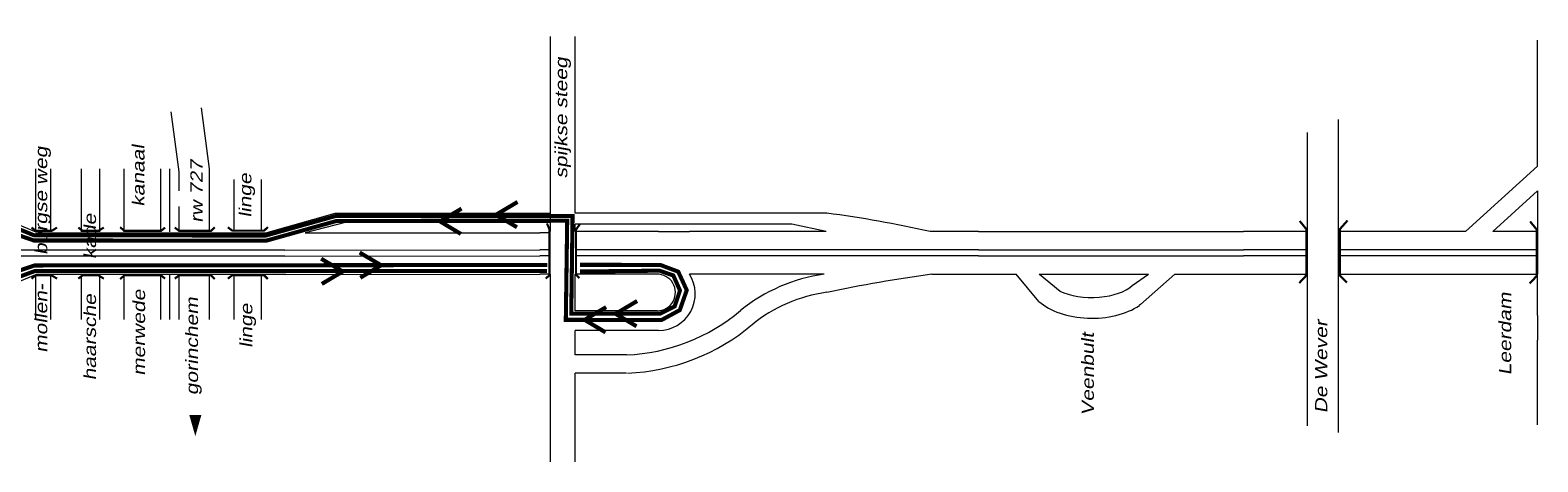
# Model space of a CAD drawing. Header units: metres. Extents: x 534 to 2631, y -2348 to -1484.
# Tile 9 of 13: x 1881 to 2066, y -1873 to -1820. Entities that reach past the tile are written whole.
import ezdxf

# ---------------------------------------------------------------- set-up
doc = ezdxf.new("R2010")
doc.units = ezdxf.units.M
doc.layers.get('0').update_dxf_attribs({"lineweight": 0})
for name, color, linetype, lineweight in [('STROOI', 7, 'Continuous', 0), ('Strooi WEL', 90, 'Continuous', 0), ('Text', 7, 'Continuous', 0)]:
    doc.layers.add(name, color=color, linetype=linetype, lineweight=lineweight)
doc.styles.add('ISO25', font='ARIALN.TTF', dxfattribs={"width": 1.5, "oblique": 10})

msp = doc.modelspace()

# ---------------------------------------------------------------- linework, layer by layer
at = {"ltscale": 0.5}
for p, q in [((2041.79, -1850.14), (2041.79, -1831.13)), ((1947.92, -1834.94), (1947.92, -1832.69)), ((2037.95, -1832.71), (2037.95, -1868.8)), ((1947.92, -1840.39), (1947.92, -1837.96)), ((1918.38, -1842.67), (1909.88, -1845.09)), ((1919.68, -1843.8), (1914.76, -1845.06)), ((1944.89, -1842.67), (1918.38, -1842.67)), ((1944.8, -1843.8), (1919.68, -1843.8)), ((1978.88, -1842.64), (1947.92, -1842.64)), ((1974.59, -1843.98), (1947.92, -1843.98)), ((1978.78, -1844.89), (1974.59, -1843.98)), ((1909.88, -1845.09), (1909.84, -1845.1)), ((1914.76, -1845.06), (1943.59, -1845.06)), ((1958.17, -1844.89), (1961.99, -1844.89)), ((1997.52, -1844.89), (2030.12, -1844.89)), ((2066.26, -1844.97), (2066.26, -1850.14)), ((1912.24, -1847.18), (1943.59, -1847.13)), ((1912.24, -1847.93), (1943.59, -1847.88)), ((1997.52, -1847.13), (2030.12, -1847.13)), ((1997.52, -1847.88), (2030.12, -1847.88)), ((1912.38, -1850.18), (1943.59, -1850.14)), ((1997.52, -1850.14), (2002.17, -1850.14)), ((2002.17, -1850.14), (2002.17, -1850.14)), ((2004.96, -1853.5), (2002.17, -1850.14)), ((2004.98, -1850.14), (2018.45, -1850.14)), ((2005.02, -1850.17), (2004.98, -1850.14)), ((2007.56, -1852.25), (2005.02, -1850.17)), ((2016.41, -1851.55), (2018.45, -1850.14)), ((2017.45, -1853.86), (2021.68, -1850.14)), ((2021.68, -1850.14), (2030.12, -1850.14)), ((2021.68, -1850.14), (2021.68, -1850.14)), ((2057.32, -1850.14), (2060.67, -1850.14)), ((2017.45, -1853.86), (2017.3, -1854)), ((2066.26, -1855.21), (2066.26, -1858.25))]:
    msp.add_line(p, q, dxfattribs=at)
for centre, major_axis, ratio, start_param, end_param in [((2011.46, -1850.44), (-5.5, 0), 0.465116, 7.058853, 8.975106), ((2011.46, -1850.89), (-7.84, 0), 0.595222, 6.877331, 8.695252)]:
    msp.add_ellipse(centre, major_axis=major_axis, ratio=ratio, start_param=start_param, end_param=end_param, dxfattribs=at)
at = {"layer": 'STROOI', "color": 7}
for p, q in [((1944.92, -1831.86), (1944.92, -1820.91)), ((1947.92, -1832.69), (1947.92, -1820.91)), ((2066.26, -1836.86), (2066.26, -1821.37)), ((1899.25, -1837.56), (1898.25, -1830.17)), ((1903, -1837.2), (1901.99, -1829.7)), ((1944.92, -1844.88), (1944.92, -1831.86)), ((1947.92, -1837.96), (1947.92, -1834.94)), ((2066.26, -1836.86), (2057.41, -1844.89)), ((1881.61, -1844.93), (1881.61, -1837.2)), ((1883.49, -1844.93), (1883.49, -1837.2)), ((1887.24, -1844.93), (1887.24, -1837.2)), ((1889.49, -1844.93), (1889.49, -1837.2)), ((1892.49, -1844.93), (1892.49, -1837.2)), ((1897, -1844.93), (1897, -1837.2)), ((1898.12, -1844.93), (1898.12, -1837.2)), ((1899.25, -1839.88), (1899.25, -1837.56)), ((1903, -1844.93), (1903, -1837.2)), ((1906, -1844.91), (1906, -1838.51)), ((1909.38, -1844.91), (1909.38, -1838.51)), ((1947.92, -1842.64), (1947.92, -1840.39)), ((2066.26, -1839.9), (2060.75, -1844.89)), ((2066.26, -1839.9), (2066.26, -1844.97)), ((1874.38, -1841.93), (1881.61, -1844.93)), ((1899.25, -1844.93), (1899.25, -1841.81)), ((1947.92, -1844.88), (1947.92, -1843.98)), ((1909.84, -1845.1), (1881.61, -1845.1)), ((1944.92, -1845.06), (1943.59, -1845.06)), ((1958.17, -1844.89), (1947.92, -1844.89)), ((1978.78, -1844.89), (1961.99, -1844.89)), ((1997.52, -1844.89), (1991.57, -1844.89)), ((2038.04, -1844.89), (2030.12, -1844.89)), ((2057.41, -1844.89), (2041.79, -1844.89)), ((2066.26, -1844.89), (2060.75, -1844.89)), ((1912.24, -1847.18), (1848.43, -1847.18)), ((1912.24, -1847.93), (1848.43, -1847.93)), ((1944.78, -1847.13), (1943.59, -1847.13)), ((1944.78, -1847.88), (1943.59, -1847.88)), ((1997.52, -1847.13), (1948.07, -1847.13)), ((1997.52, -1847.88), (1948.07, -1847.88)), ((2038.04, -1847.13), (2030.12, -1847.13)), ((2038.04, -1847.88), (2030.12, -1847.88)), ((2066.26, -1847.13), (2041.79, -1847.13)), ((2066.26, -1847.88), (2041.79, -1847.88)), ((1874.38, -1853.18), (1881.61, -1850.18)), ((1912.38, -1850.18), (1881.61, -1850.18)), ((1881.61, -1855.71), (1881.61, -1850.18)), ((1883.49, -1855.71), (1883.49, -1850.18)), ((1887.24, -1855.71), (1887.24, -1850.18)), ((1889.49, -1855.71), (1889.49, -1850.18)), ((1892.49, -1855.71), (1892.49, -1850.18)), ((1897, -1855.71), (1897, -1850.18)), ((1898.12, -1855.71), (1898.12, -1850.18)), ((1899.25, -1855.71), (1899.25, -1850.18)), ((1903, -1855.71), (1903, -1850.18)), ((1906, -1855.71), (1906, -1850.18)), ((1909.38, -1855.71), (1909.38, -1850.18)), ((1944.92, -1850.14), (1943.59, -1850.14)), ((1944.92, -1873.21), (1944.92, -1850.14)), ((1958.09, -1850.14), (1947.92, -1850.14)), ((1947.92, -1854.64), (1947.92, -1850.14)), ((1978.57, -1850.14), (1961.99, -1850.14)), ((1991.8, -1850.14), (1997.52, -1850.14)), ((2030.12, -1850.14), (2038.04, -1850.14)), ((2041.79, -1850.14), (2057.32, -1850.14)), ((2041.79, -1869.62), (2041.79, -1850.14)), ((2060.67, -1850.14), (2066.26, -1850.14)), ((2066.26, -1855.21), (2066.26, -1850.14)), ((1958.02, -1854.64), (1947.92, -1854.64)), ((1958.2, -1857.06), (1947.92, -1857.06)), ((1947.92, -1860.07), (1947.92, -1857.06)), ((2066.26, -1868.68), (2066.26, -1858.25)), ((1954.27, -1860.07), (1947.92, -1860.07)), ((1954.27, -1862.32), (1947.92, -1862.32)), ((1947.92, -1873.21), (1947.92, -1862.32))]:
    msp.add_line(p, q, dxfattribs=at)
at = {"layer": 'STROOI', "color": 7, "const_width": 0.263}
for points in [[(1884.24, -1844.41), (1883.58, -1844.81), (1881.63, -1844.81), (1881.1, -1844.41)], [(1889.99, -1844.41), (1889.33, -1844.81), (1887.38, -1844.81), (1886.85, -1844.41)], [(1897.52, -1844.41), (1897.03, -1844.81), (1892.52, -1844.81), (1891.99, -1844.37)], [(1903.62, -1844.37), (1903.18, -1844.81), (1899.24, -1844.81), (1898.71, -1844.41)], [(1910.16, -1844.34), (1909.71, -1844.78), (1905.77, -1844.78), (1905.24, -1844.38)], [(1944.32, -1850.68), (1944.78, -1850.27), (1944.78, -1844.62), (1944.47, -1843.9)], [(1948.45, -1850.63), (1948.04, -1850.17), (1948.04, -1844.67), (1948.51, -1844)], [(2036.96, -1851.23), (2037.83, -1850.3), (2037.83, -1844.6), (2037.02, -1843.6)], [(2042.84, -1851.17), (2041.96, -1850.3), (2041.96, -1844.6), (2042.9, -1843.54)], [(2065.29, -1851.29), (2066.17, -1850.35), (2066.17, -1844.66), (2065.35, -1843.66)], [(1884.24, -1850.69), (1883.58, -1850.29), (1881.63, -1850.29), (1881.1, -1850.69)], [(1889.99, -1850.69), (1889.33, -1850.29), (1887.38, -1850.29), (1886.85, -1850.69)], [(1897.52, -1850.69), (1897.03, -1850.29), (1892.52, -1850.29), (1891.99, -1850.74)], [(1903.62, -1850.74), (1903.18, -1850.29), (1899.24, -1850.29), (1898.71, -1850.69)], [(1910.16, -1850.74), (1909.71, -1850.29), (1905.77, -1850.29), (1905.24, -1850.69)]]:
    msp.add_lwpolyline(points, dxfattribs=at)
at = {"layer": 'STROOI', "color": 7}
for centre, radius, start, end in [((1960.47, -1982.93), 141.49, 77.3021, 82.5245), ((1958.02, -1852.39), 2.25, 270, 91.7731), ((1958.2, -1852.56), 4.5, 270, 32.5806), ((1981.45, -1870.87), 20.93, 97.9122, 129.0324), ((2018.75, -2044.95), 196.66, 97.8772, 101.697), ((1981.45, -1870.87), 18.68, 97.9122, 129.0324), ((1953.25, -1836.76), 23.33, 272.5044, 310.0798), ((1953.25, -1836.76), 25.58, 272.5044, 310.0798)]:
    msp.add_arc(centre, radius, start, end, dxfattribs=at)
at = {"layer": 'Strooi WEL', "const_width": 0.5}
for points in [[(1948.54, -1849.81), (1958.31, -1849.71), (1960.01, -1850.3), (1960.83, -1852.15), (1960.17, -1854.11), (1958.35, -1855.01), (1947.46, -1855.01), (1947.62, -1842.98), (1945.18, -1842.98), (1918.51, -1842.98), (1909.9, -1845.39), (1881.41, -1845.36), (1874.22, -1842.42), (1868.8, -1842.42)], [(1940.86, -1841.26), (1938.21, -1842.83), (1940.78, -1844.37)], [(1916.71, -1848.24), (1919.36, -1849.81), (1916.79, -1851.34)], [(1849.08, -1852.58), (1873.85, -1852.57), (1881.5, -1849.76), (1944.48, -1849.74)], [(1955.56, -1853.44), (1952.91, -1855.01), (1955.48, -1856.55)]]:
    msp.add_lwpolyline(points, dxfattribs=at)
at = {"layer": 'Strooi WEL', "color": 5, "const_width": 0.5}
for points in [[(1933.97, -1842.08), (1931.32, -1843.65), (1933.89, -1845.19)], [(1868, -1843.46), (1874.14, -1843.47), (1881.39, -1846), (1910, -1846.01), (1918.59, -1843.6), (1946.96, -1843.56), (1946.79, -1855.75), (1958.55, -1855.78), (1960.8, -1854.56), (1961.66, -1852.11), (1960.61, -1849.83), (1958.4, -1849), (1948.52, -1848.99)], [(1921.44, -1847.48), (1924.09, -1849.05), (1921.52, -1850.58)], [(1873.86, -1851.65), (1873.86, -1851.65), (1881.46, -1849.07), (1944.52, -1849.01)], [(1951.75, -1854.19), (1949.1, -1855.75), (1951.67, -1857.29)]]:
    msp.add_lwpolyline(points, dxfattribs=at)
at = {"layer": 'Text'}
msp.add_lwpolyline([(1901.24, -1867.44, 1.5, 0, 0), (1901.24, -1870.05, 0, 0, 0)], format="xyseb", dxfattribs=at)

# ---------------------------------------------------------------- texts
at = {"layer": 'Text', "style": 'ISO25', "oblique": 10, "width": 1.5}
for s, p in [('spijkse steeg', (1946.97, -1838.37)), ('mollen-     burgse weg', (1883.03, -1859.8)), ('kanaal', (1894.99, -1841.84)), ('rw 727', (1902.13, -1843.82)), ('linge', (1908.13, -1843.18)), ('haarsche      kade', (1889.03, -1863.19)), ('merwede', (1895.06, -1862.63)), ('gorinchem', (1901.57, -1865.01)), ('Leerdam', (2063.02, -1862.56)), ('linge', (1908.25, -1859.21)), ('Veenbult', (2011.71, -1867.52)), ('De Wever', (2040.41, -1867.24))]:
    msp.add_text(s, height=1.5, rotation=90, dxfattribs=at).set_placement(p)

doc.saveas('drawing.dxf')
